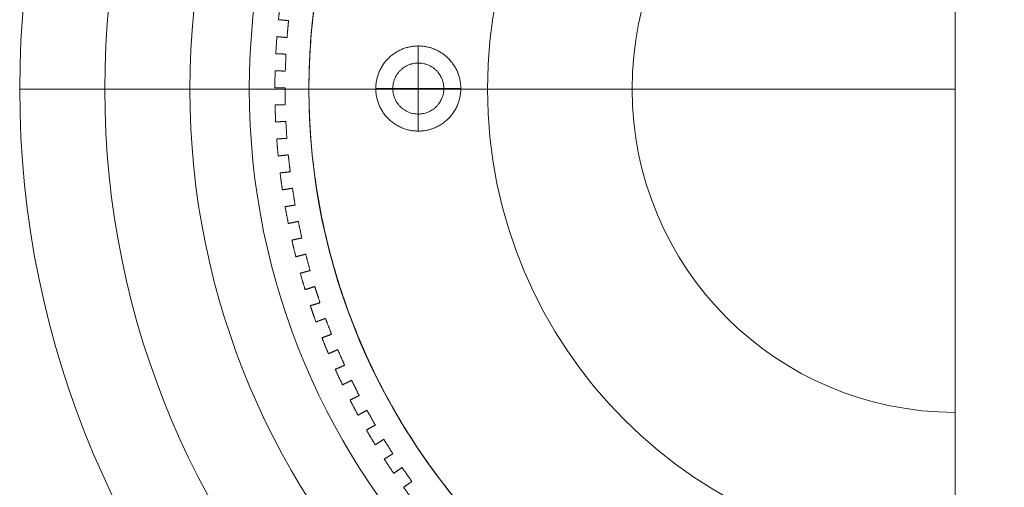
# Model space of a CAD drawing. Header units: millimetres. Extents: x -13921 to -12971, y -5231 to -4681.
# Tile 4 of 16: x -13921 to -13632, y -5073 to -4936. Entities that reach past the tile are written whole.
import ezdxf

# ---------------------------------------------------------------- set-up
doc = ezdxf.new("R2010")
doc.units = ezdxf.units.MM
doc.header["$MEASUREMENT"] = 0
doc.layers.add('Default', color=7, linetype='Continuous', lineweight=18, true_color=0x000000)

msp = doc.modelspace()

# ---------------------------------------------------------------- linework, layer by layer
at = {"layer": 'Default'}
for p, q in [((-13804.04, -4943.7, 13.17), (-13804.04, -4968.7, 13.17)), ((-13804.04, -4943.7, 7.17), (-13804.04, -4948.7, 7.17)), ((-13804.04, -4943.7, 6.17), (-13804.04, -4948.7, 6.17)), ((-13804.04, -4943.7, 0.17), (-13804.04, -4968.7, 0.17)), ((-13836.19, -4956.36, 23.11), (-13836.19, -4956.36, 398.12)), ((-13791.54, -4956.2, 13.17), (-13816.54, -4956.2, 13.17)), ((-13811.54, -4956.2, 7.17), (-13816.54, -4956.2, 7.17)), ((-13811.54, -4956.2, 6.17), (-13816.54, -4956.2, 6.17)), ((-13791.54, -4956.2, 0.17), (-13816.54, -4956.2, 0.17)), ((-13791.54, -4956.2, 7.17), (-13796.54, -4956.2, 7.17)), ((-13791.54, -4956.2, 6.17), (-13796.54, -4956.2, 6.17)), ((-13804.04, -4963.7, 7.17), (-13804.04, -4968.7, 7.17)), ((-13804.04, -4963.7, 6.17), (-13804.04, -4968.7, 6.17))]:
    msp.add_line(p, q, dxfattribs=at)
for centre, radius in [((-13646.21, -4956.36, 411.21), 274.99), ((-13646.21, -4956.36, 417.21), 274.99), ((-13646.21, -4956.36, 414.21), 274.99), ((-13646.21, -4956.36, 404.71), 250), ((-13646.21, -4956.36, 398.21), 225), ((-13646.21, -4956.36, 398.21), 207.5), ((-13646.21, -4956.36, 392.4), 190), ((-13646.21, -4956.36, 395.3), 190), ((-13646.21, -4956.36, 398.21), 190), ((-13646.21, -4956.36, 417.21), 137.5), ((-13646.21, -4956.36, 392.35), 95)]:
    msp.add_arc(centre, radius, 90, 270, dxfattribs=at)
for points in [[(-13646.21, -4681.37, 417.21), (-13646.21, -4818.86, 417.21), (-13646.21, -4956.36, 417.21)], [(-13646.21, -5231.35, 417.21), (-13646.21, -4956.36, 417.21), (-13646.21, -4681.37, 417.21)], [(-13646.21, -4956.36, 392.3), (-13646.21, -4861.36, 392.35), (-13646.21, -4766.35, 392.4)], [(-13646.21, -4766.35, 392.4), (-13646.21, -4956.35, 392.3), (-13646.21, -5146.35, 392.21)], [(-13845.15, -4935.98, 23.11), (-13843.66, -4936.11, 23.11), (-13842.18, -4936.24, 23.11)], [(-13845.15, -4935.98, 398.12), (-13843.66, -4936.11, 398.12), (-13842.18, -4936.24, 398.12)], [(-13845.15, -4935.98, 398.12), (-13845.15, -4935.98, 210.61), (-13845.15, -4935.98, 23.11)], [(-13842.18, -4936.24, 217.75), (-13843.66, -4936.11, 217.75), (-13845.15, -4935.98, 217.75)], [(-13844.67, -4936.02, 23.11), (-13844.67, -4936.02, 210.61), (-13844.67, -4936.02, 398.12)], [(-13842.18, -4936.24, 23.11), (-13842.4, -4938.73, 23.11), (-13842.63, -4941.22, 23.11)], [(-13842.18, -4936.24, 398.12), (-13842.4, -4938.73, 398.12), (-13842.63, -4941.22, 398.12)], [(-13842.63, -4941.22, 217.75), (-13842.4, -4938.73, 217.75), (-13842.18, -4936.24, 217.75)], [(-13842.18, -4936.24, 23.11), (-13842.18, -4936.24, 210.61), (-13842.18, -4936.24, 398.12)], [(-13842.4, -4938.73, 23.11), (-13842.4, -4938.73, 210.61), (-13842.4, -4938.73, 398.12)], [(-13842.63, -4941.22, 23.11), (-13844.11, -4941.09, 23.11), (-13845.6, -4940.96, 23.11)], [(-13842.63, -4941.22, 398.12), (-13844.11, -4941.09, 398.12), (-13845.6, -4940.96, 398.12)], [(-13845.6, -4940.96, 23.11), (-13845.6, -4940.96, 210.61), (-13845.6, -4940.96, 398.12)], [(-13845.6, -4940.96, 217.75), (-13844.11, -4941.09, 217.75), (-13842.63, -4941.22, 217.75)], [(-13845.12, -4941, 23.11), (-13845.12, -4941, 210.61), (-13845.12, -4941, 398.12)], [(-13842.63, -4941.22, 23.11), (-13842.63, -4941.22, 210.61), (-13842.63, -4941.22, 398.12)], [(-13845.92, -4945.97, 23.11), (-13844.43, -4946.03, 23.11), (-13842.94, -4946.09, 23.11)], [(-13845.92, -4945.97, 398.12), (-13844.43, -4946.03, 398.12), (-13842.94, -4946.09, 398.12)], [(-13845.92, -4945.97, 398.12), (-13845.92, -4945.97, 210.61), (-13845.92, -4945.97, 23.11)], [(-13842.94, -4946.09, 217.75), (-13844.43, -4946.03, 217.75), (-13845.92, -4945.97, 217.75)], [(-13804.04, -4943.7, 13.17), (-13804.04, -4943.7, 10.17), (-13804.04, -4943.7, 7.17)], [(-13804.04, -4943.7, 6.17), (-13804.04, -4943.7, 3.17), (-13804.04, -4943.7, 0.17)], [(-13845.44, -4945.99, 23.11), (-13845.44, -4945.99, 210.61), (-13845.44, -4945.99, 398.12)], [(-13842.94, -4946.09, 23.11), (-13843.04, -4948.59, 23.11), (-13843.14, -4951.09, 23.11)], [(-13842.94, -4946.09, 398.12), (-13843.04, -4948.59, 398.12), (-13843.14, -4951.09, 398.12)], [(-13843.14, -4951.09, 217.75), (-13843.04, -4948.59, 217.75), (-13842.94, -4946.09, 217.75)], [(-13843.04, -4948.59, 23.11), (-13843.04, -4948.59, 210.61), (-13843.04, -4948.59, 398.12)], [(-13842.94, -4946.09, 23.11), (-13842.94, -4946.09, 210.61), (-13842.94, -4946.09, 398.12)], [(-13804.04, -4948.7, 6.17), (-13804.04, -4948.7, 6.67), (-13804.04, -4948.7, 7.17)], [(-13843.14, -4951.09, 23.11), (-13844.63, -4951.03, 23.11), (-13846.12, -4950.97, 23.11)], [(-13843.14, -4951.09, 398.12), (-13844.63, -4951.03, 398.12), (-13846.12, -4950.97, 398.12)], [(-13846.12, -4950.97, 23.11), (-13846.12, -4950.97, 210.61), (-13846.12, -4950.97, 398.12)], [(-13846.12, -4950.97, 217.75), (-13844.63, -4951.03, 217.75), (-13843.14, -4951.09, 217.75)], [(-13845.64, -4950.99, 23.11), (-13845.64, -4950.99, 210.61), (-13845.64, -4950.99, 398.12)], [(-13843.14, -4951.09, 23.11), (-13843.14, -4951.09, 210.61), (-13843.14, -4951.09, 398.12)], [(-13921.21, -4956.36, 417.21), (-13783.71, -4956.36, 417.21), (-13646.21, -4956.36, 417.21)], [(-13871.21, -4956.36, 398.21), (-13896.21, -4956.36, 404.71), (-13921.21, -4956.36, 411.21)], [(-13921.21, -4956.36, 411.21), (-13921.21, -4956.36, 414.21), (-13921.21, -4956.36, 417.21)], [(-13836.21, -4956.36, 398.21), (-13853.71, -4956.36, 398.21), (-13871.21, -4956.36, 398.21)], [(-13846.19, -4956, 23.11), (-13844.7, -4955.98, 23.11), (-13843.21, -4955.97, 23.11)], [(-13846.19, -4956, 398.12), (-13844.7, -4955.98, 398.12), (-13843.21, -4955.97, 398.12)], [(-13843.21, -4955.97, 217.75), (-13844.7, -4955.98, 217.75), (-13846.19, -4956, 217.75)], [(-13846.19, -4956, 398.12), (-13846.19, -4956, 210.61), (-13846.19, -4956, 23.11)], [(-13845.71, -4955.99, 23.11), (-13845.71, -4955.99, 210.61), (-13845.71, -4955.99, 398.12)], [(-13843.21, -4955.97, 23.11), (-13843.18, -4958.47, 23.11), (-13843.15, -4960.97, 23.11)], [(-13843.21, -4955.97, 398.12), (-13843.18, -4958.47, 398.12), (-13843.15, -4960.97, 398.12)], [(-13843.21, -4955.97, 23.11), (-13843.21, -4955.97, 210.61), (-13843.21, -4955.97, 398.12)], [(-13843.15, -4960.97, 217.75), (-13843.18, -4958.47, 217.75), (-13843.21, -4955.97, 217.75)], [(-13843.2, -4956.36, 23.11), (-13839.7, -4956.36, 23.11), (-13836.19, -4956.36, 23.11)], [(-13843.2, -4956.36, 398.12), (-13839.7, -4956.36, 398.12), (-13836.19, -4956.36, 398.12)], [(-13646.21, -4956.36, 392.3), (-13741.22, -4956.36, 392.35), (-13836.22, -4956.36, 392.4)], [(-13836.22, -4956.36, 392.4), (-13836.22, -4956.36, 395.3), (-13836.21, -4956.36, 398.21)], [(-13816.54, -4956.2, 13.17), (-13816.54, -4956.2, 10.17), (-13816.54, -4956.2, 7.17)], [(-13816.54, -4956.2, 6.17), (-13816.54, -4956.2, 3.17), (-13816.54, -4956.2, 0.17)], [(-13811.54, -4956.2, 6.17), (-13811.54, -4956.2, 6.67), (-13811.54, -4956.2, 7.17)], [(-13796.54, -4956.2, 6.17), (-13796.54, -4956.2, 6.67), (-13796.54, -4956.2, 7.17)], [(-13791.54, -4956.2, 13.17), (-13791.54, -4956.2, 10.17), (-13791.54, -4956.2, 7.17)], [(-13791.54, -4956.2, 6.17), (-13791.54, -4956.2, 3.17), (-13791.54, -4956.2, 0.17)], [(-13646.21, -4956.36, 417.21), (-13646.21, -5093.85, 417.21), (-13646.21, -5231.35, 417.21)], [(-13646.21, -4956.36, 392.3), (-13646.21, -5051.36, 392.35), (-13646.21, -5146.36, 392.4)], [(-13843.18, -4958.47, 23.11), (-13843.18, -4958.47, 210.61), (-13843.18, -4958.47, 398.12)], [(-13843.15, -4960.97, 23.11), (-13844.65, -4960.98, 23.11), (-13846.14, -4961, 23.11)], [(-13843.15, -4960.97, 398.12), (-13844.65, -4960.98, 398.12), (-13846.14, -4961, 398.12)], [(-13846.14, -4961, 217.75), (-13844.65, -4960.98, 217.75), (-13843.15, -4960.97, 217.75)], [(-13846.14, -4961, 23.11), (-13846.14, -4961, 210.61), (-13846.14, -4961, 398.12)], [(-13845.65, -4960.99, 23.11), (-13845.65, -4960.99, 210.61), (-13845.65, -4960.99, 398.12)], [(-13843.15, -4960.97, 23.11), (-13843.15, -4960.97, 210.61), (-13843.15, -4960.97, 398.12)], [(-13845.96, -4966.03, 23.11), (-13844.47, -4965.94, 23.11), (-13842.98, -4965.84, 23.11)], [(-13845.96, -4966.03, 398.12), (-13844.47, -4965.94, 398.12), (-13842.98, -4965.84, 398.12)], [(-13842.98, -4965.84, 217.75), (-13844.47, -4965.94, 217.75), (-13845.96, -4966.03, 217.75)], [(-13845.96, -4966.03, 398.12), (-13845.96, -4966.03, 210.61), (-13845.96, -4966.03, 23.11)], [(-13845.47, -4966, 23.11), (-13845.47, -4966, 210.61), (-13845.47, -4966, 398.12)], [(-13842.98, -4965.84, 23.11), (-13842.83, -4968.34, 23.11), (-13842.68, -4970.84, 23.11)], [(-13842.98, -4965.84, 398.12), (-13842.83, -4968.34, 398.12), (-13842.68, -4970.84, 398.12)], [(-13842.98, -4965.84, 23.11), (-13842.98, -4965.84, 210.61), (-13842.98, -4965.84, 398.12)], [(-13842.68, -4970.84, 217.75), (-13842.83, -4968.34, 217.75), (-13842.98, -4965.84, 217.75)], [(-13804.04, -4963.7, 6.17), (-13804.04, -4963.7, 6.67), (-13804.04, -4963.7, 7.17)], [(-13842.83, -4968.34, 23.11), (-13842.83, -4968.34, 210.61), (-13842.83, -4968.34, 398.12)], [(-13804.04, -4968.7, 13.17), (-13804.04, -4968.7, 10.17), (-13804.04, -4968.7, 7.17)], [(-13804.04, -4968.7, 6.17), (-13804.04, -4968.7, 3.17), (-13804.04, -4968.7, 0.17)], [(-13842.68, -4970.84, 23.11), (-13844.16, -4970.93, 23.11), (-13845.65, -4971.02, 23.11)], [(-13842.68, -4970.84, 398.12), (-13844.16, -4970.93, 398.12), (-13845.65, -4971.02, 398.12)], [(-13845.65, -4971.02, 217.75), (-13844.16, -4970.93, 217.75), (-13842.68, -4970.84, 217.75)], [(-13845.65, -4971.02, 23.11), (-13845.65, -4971.02, 210.61), (-13845.65, -4971.02, 398.12)], [(-13845.17, -4970.99, 23.11), (-13845.17, -4970.99, 210.61), (-13845.17, -4970.99, 398.12)], [(-13842.68, -4970.84, 23.11), (-13842.68, -4970.84, 210.61), (-13842.68, -4970.84, 398.12)], [(-13845.22, -4976.03, 23.11), (-13843.74, -4975.86, 23.11), (-13842.26, -4975.7, 23.11)], [(-13845.22, -4976.03, 398.12), (-13843.74, -4975.86, 398.12), (-13842.26, -4975.7, 398.12)], [(-13842.26, -4975.7, 217.75), (-13843.74, -4975.86, 217.75), (-13845.22, -4976.03, 217.75)], [(-13845.22, -4976.03, 398.12), (-13845.22, -4976.03, 210.61), (-13845.22, -4976.03, 23.11)], [(-13844.74, -4975.97, 23.11), (-13844.74, -4975.97, 210.61), (-13844.74, -4975.97, 398.12)], [(-13842.26, -4975.7, 23.11), (-13841.98, -4978.18, 23.11), (-13841.7, -4980.67, 23.11)], [(-13842.26, -4975.7, 398.12), (-13841.98, -4978.18, 398.12), (-13841.7, -4980.67, 398.12)], [(-13842.26, -4975.7, 23.11), (-13842.26, -4975.7, 210.61), (-13842.26, -4975.7, 398.12)], [(-13841.7, -4980.67, 217.75), (-13841.98, -4978.18, 217.75), (-13842.26, -4975.7, 217.75)], [(-13841.7, -4980.67, 23.11), (-13843.19, -4980.83, 23.11), (-13844.67, -4981, 23.11)], [(-13841.7, -4980.67, 398.12), (-13843.19, -4980.83, 398.12), (-13844.67, -4981, 398.12)], [(-13844.67, -4981, 217.75), (-13843.19, -4980.83, 217.75), (-13841.7, -4980.67, 217.75)], [(-13841.98, -4978.18, 23.11), (-13841.98, -4978.18, 210.61), (-13841.98, -4978.18, 398.12)], [(-13841.7, -4980.67, 23.11), (-13841.7, -4980.67, 210.61), (-13841.7, -4980.67, 398.12)], [(-13844.67, -4981, 23.11), (-13844.67, -4981, 210.61), (-13844.67, -4981, 398.12)], [(-13844.19, -4980.94, 23.11), (-13844.19, -4980.94, 210.61), (-13844.19, -4980.94, 398.12)], [(-13843.99, -4985.98, 23.11), (-13842.51, -4985.74, 23.11), (-13841.04, -4985.5, 23.11)], [(-13843.99, -4985.98, 398.12), (-13842.51, -4985.74, 398.12), (-13841.04, -4985.5, 398.12)], [(-13841.04, -4985.5, 217.75), (-13842.51, -4985.74, 217.75), (-13843.99, -4985.98, 217.75)], [(-13843.99, -4985.98, 398.12), (-13843.99, -4985.98, 210.61), (-13843.99, -4985.98, 23.11)], [(-13843.51, -4985.9, 23.11), (-13843.51, -4985.9, 210.61), (-13843.51, -4985.9, 398.12)], [(-13841.04, -4985.5, 23.11), (-13840.64, -4987.97, 23.11), (-13840.24, -4990.44, 23.11)], [(-13841.04, -4985.5, 398.12), (-13840.64, -4987.97, 398.12), (-13840.24, -4990.44, 398.12)], [(-13841.04, -4985.5, 23.11), (-13841.04, -4985.5, 210.61), (-13841.04, -4985.5, 398.12)], [(-13840.24, -4990.44, 217.75), (-13840.64, -4987.97, 217.75), (-13841.04, -4985.5, 217.75)], [(-13840.64, -4987.97, 23.11), (-13840.64, -4987.97, 210.61), (-13840.64, -4987.97, 398.12)], [(-13840.24, -4990.44, 23.11), (-13841.71, -4990.68, 23.11), (-13843.18, -4990.92, 23.11)], [(-13840.24, -4990.44, 398.12), (-13841.71, -4990.68, 398.12), (-13843.18, -4990.92, 398.12)], [(-13843.18, -4990.92, 217.75), (-13841.71, -4990.68, 217.75), (-13840.24, -4990.44, 217.75)], [(-13843.18, -4990.92, 23.11), (-13843.18, -4990.92, 210.61), (-13843.18, -4990.92, 398.12)], [(-13842.71, -4990.84, 23.11), (-13842.71, -4990.84, 210.61), (-13842.71, -4990.84, 398.12)], [(-13840.24, -4990.44, 23.11), (-13840.24, -4990.44, 210.61), (-13840.24, -4990.44, 398.12)], [(-13842.25, -4995.86, 23.11), (-13840.79, -4995.55, 23.11), (-13839.33, -4995.23, 23.11)], [(-13842.25, -4995.86, 398.12), (-13840.79, -4995.55, 398.12), (-13839.33, -4995.23, 398.12)], [(-13839.33, -4995.23, 217.75), (-13840.79, -4995.55, 217.75), (-13842.25, -4995.86, 217.75)], [(-13842.25, -4995.86, 398.12), (-13842.25, -4995.86, 210.61), (-13842.25, -4995.86, 23.11)], [(-13841.78, -4995.76, 23.11), (-13841.78, -4995.76, 210.61), (-13841.78, -4995.76, 398.12)], [(-13839.33, -4995.23, 23.11), (-13838.81, -4997.68, 23.11), (-13838.29, -5000.12, 23.11)], [(-13839.33, -4995.23, 398.12), (-13838.81, -4997.68, 398.12), (-13838.29, -5000.12, 398.12)], [(-13839.33, -4995.23, 23.11), (-13839.33, -4995.23, 210.61), (-13839.33, -4995.23, 398.12)], [(-13838.29, -5000.12, 217.75), (-13838.81, -4997.68, 217.75), (-13839.33, -4995.23, 217.75)], [(-13838.81, -4997.68, 23.11), (-13838.81, -4997.68, 210.61), (-13838.81, -4997.68, 398.12)], [(-13838.29, -5000.12, 23.11), (-13839.74, -5000.43, 23.11), (-13841.2, -5000.75, 23.11)], [(-13838.29, -5000.12, 398.12), (-13839.74, -5000.43, 398.12), (-13841.2, -5000.75, 398.12)], [(-13841.2, -5000.75, 217.75), (-13839.74, -5000.43, 217.75), (-13838.29, -5000.12, 217.75)], [(-13841.2, -5000.75, 23.11), (-13841.2, -5000.75, 210.61), (-13841.2, -5000.75, 398.12)], [(-13840.73, -5000.65, 23.11), (-13840.73, -5000.65, 210.61), (-13840.73, -5000.65, 398.12)], [(-13838.29, -5000.12, 23.11), (-13838.29, -5000.12, 210.61), (-13838.29, -5000.12, 398.12)], [(-13840.03, -5005.64, 23.11), (-13838.58, -5005.25, 23.11), (-13837.14, -5004.87, 23.11)], [(-13840.03, -5005.64, 398.12), (-13838.58, -5005.25, 398.12), (-13837.14, -5004.87, 398.12)], [(-13837.14, -5004.87, 217.75), (-13838.58, -5005.25, 217.75), (-13840.03, -5005.64, 217.75)], [(-13840.03, -5005.64, 398.12), (-13840.03, -5005.64, 210.61), (-13840.03, -5005.64, 23.11)], [(-13839.56, -5005.51, 23.11), (-13839.56, -5005.51, 210.61), (-13839.56, -5005.51, 398.12)], [(-13837.14, -5004.87, 23.11), (-13836.5, -5007.28, 23.11), (-13835.85, -5009.7, 23.11)], [(-13837.14, -5004.87, 398.12), (-13836.5, -5007.28, 398.12), (-13835.85, -5009.7, 398.12)], [(-13837.14, -5004.87, 23.11), (-13837.14, -5004.87, 210.61), (-13837.14, -5004.87, 398.12)], [(-13835.85, -5009.7, 217.75), (-13836.5, -5007.28, 217.75), (-13837.14, -5004.87, 217.75)], [(-13836.5, -5007.28, 23.11), (-13836.5, -5007.28, 210.61), (-13836.5, -5007.28, 398.12)], [(-13835.85, -5009.7, 23.11), (-13837.29, -5010.08, 23.11), (-13838.73, -5010.47, 23.11)], [(-13835.85, -5009.7, 398.12), (-13837.29, -5010.08, 398.12), (-13838.73, -5010.47, 398.12)], [(-13838.73, -5010.47, 217.75), (-13837.29, -5010.08, 217.75), (-13835.85, -5009.7, 217.75)], [(-13838.73, -5010.47, 23.11), (-13838.73, -5010.47, 210.61), (-13838.73, -5010.47, 398.12)], [(-13838.27, -5010.34, 23.11), (-13838.27, -5010.34, 210.61), (-13838.27, -5010.34, 398.12)], [(-13835.85, -5009.7, 23.11), (-13835.85, -5009.7, 210.61), (-13835.85, -5009.7, 398.12)], [(-13837.31, -5015.29, 23.11), (-13835.89, -5014.83, 23.11), (-13834.47, -5014.38, 23.11)], [(-13837.31, -5015.29, 398.12), (-13835.89, -5014.83, 398.12), (-13834.47, -5014.38, 398.12)], [(-13834.47, -5014.38, 217.75), (-13835.89, -5014.83, 217.75), (-13837.31, -5015.29, 217.75)], [(-13837.31, -5015.29, 398.12), (-13837.31, -5015.29, 210.61), (-13837.31, -5015.29, 23.11)], [(-13836.85, -5015.14, 23.11), (-13836.85, -5015.14, 210.61), (-13836.85, -5015.14, 398.12)], [(-13834.47, -5014.38, 23.11), (-13833.7, -5016.76, 23.11), (-13832.94, -5019.14, 23.11)], [(-13834.47, -5014.38, 398.12), (-13833.7, -5016.76, 398.12), (-13832.94, -5019.14, 398.12)], [(-13834.47, -5014.38, 23.11), (-13834.47, -5014.38, 210.61), (-13834.47, -5014.38, 398.12)], [(-13832.94, -5019.14, 217.75), (-13833.7, -5016.76, 217.75), (-13834.47, -5014.38, 217.75)], [(-13833.7, -5016.76, 23.11), (-13833.7, -5016.76, 210.61), (-13833.7, -5016.76, 398.12)], [(-13832.94, -5019.14, 23.11), (-13834.36, -5019.59, 23.11), (-13835.78, -5020.05, 23.11)], [(-13832.94, -5019.14, 398.12), (-13834.36, -5019.59, 398.12), (-13835.78, -5020.05, 398.12)], [(-13835.78, -5020.05, 217.75), (-13834.36, -5019.59, 217.75), (-13832.94, -5019.14, 217.75)], [(-13835.78, -5020.05, 23.11), (-13835.78, -5020.05, 210.61), (-13835.78, -5020.05, 398.12)], [(-13835.32, -5019.9, 23.11), (-13835.32, -5019.9, 210.61), (-13835.32, -5019.9, 398.12)], [(-13832.94, -5019.14, 23.11), (-13832.94, -5019.14, 210.61), (-13832.94, -5019.14, 398.12)], [(-13834.12, -5024.8, 23.11), (-13832.72, -5024.27, 23.11), (-13831.33, -5023.74, 23.11)], [(-13834.12, -5024.8, 398.12), (-13832.72, -5024.27, 398.12), (-13831.33, -5023.74, 398.12)], [(-13831.33, -5023.74, 217.75), (-13832.72, -5024.27, 217.75), (-13834.12, -5024.8, 217.75)], [(-13831.33, -5023.74, 23.11), (-13830.44, -5026.08, 23.11), (-13829.56, -5028.42, 23.11)], [(-13831.33, -5023.74, 398.12), (-13830.44, -5026.08, 398.12), (-13829.56, -5028.42, 398.12)], [(-13831.33, -5023.74, 23.11), (-13831.33, -5023.74, 210.61), (-13831.33, -5023.74, 398.12)], [(-13829.56, -5028.42, 217.75), (-13830.44, -5026.08, 217.75), (-13831.33, -5023.74, 217.75)], [(-13834.12, -5024.8, 398.12), (-13834.12, -5024.8, 210.61), (-13834.12, -5024.8, 23.11)], [(-13833.66, -5024.63, 23.11), (-13833.66, -5024.63, 210.61), (-13833.66, -5024.63, 398.12)], [(-13830.44, -5026.08, 23.11), (-13830.44, -5026.08, 210.61), (-13830.44, -5026.08, 398.12)], [(-13829.56, -5028.42, 23.11), (-13830.95, -5028.95, 23.11), (-13832.35, -5029.47, 23.11)], [(-13829.56, -5028.42, 398.12), (-13830.95, -5028.95, 398.12), (-13832.35, -5029.47, 398.12)], [(-13832.35, -5029.47, 217.75), (-13830.95, -5028.95, 217.75), (-13829.56, -5028.42, 217.75)], [(-13832.35, -5029.47, 23.11), (-13832.35, -5029.47, 210.61), (-13832.35, -5029.47, 398.12)], [(-13831.89, -5029.3, 23.11), (-13831.89, -5029.3, 210.61), (-13831.89, -5029.3, 398.12)], [(-13829.56, -5028.42, 23.11), (-13829.56, -5028.42, 210.61), (-13829.56, -5028.42, 398.12)], [(-13830.45, -5034.13, 23.11), (-13829.08, -5033.54, 23.11), (-13827.72, -5032.94, 23.11)], [(-13830.45, -5034.13, 398.12), (-13829.08, -5033.54, 398.12), (-13827.72, -5032.94, 398.12)], [(-13827.72, -5032.94, 217.75), (-13829.08, -5033.54, 217.75), (-13830.45, -5034.13, 217.75)], [(-13830.45, -5034.13, 398.12), (-13830.45, -5034.13, 210.61), (-13830.45, -5034.13, 23.11)], [(-13830.01, -5033.94, 23.11), (-13830.01, -5033.94, 210.61), (-13830.01, -5033.94, 398.12)], [(-13827.72, -5032.94, 23.11), (-13826.71, -5035.23, 23.11), (-13825.71, -5037.52, 23.11)], [(-13827.72, -5032.94, 398.12), (-13826.71, -5035.23, 398.12), (-13825.71, -5037.52, 398.12)], [(-13827.72, -5032.94, 23.11), (-13827.72, -5032.94, 210.61), (-13827.72, -5032.94, 398.12)], [(-13825.71, -5037.52, 217.75), (-13826.71, -5035.23, 217.75), (-13827.72, -5032.94, 217.75)], [(-13826.71, -5035.23, 23.11), (-13826.71, -5035.23, 210.61), (-13826.71, -5035.23, 398.12)], [(-13825.71, -5037.52, 23.11), (-13827.08, -5038.12, 23.11), (-13828.45, -5038.71, 23.11)], [(-13825.71, -5037.52, 398.12), (-13827.08, -5038.12, 398.12), (-13828.45, -5038.71, 398.12)], [(-13828.45, -5038.71, 217.75), (-13827.08, -5038.12, 217.75), (-13825.71, -5037.52, 217.75)], [(-13828, -5038.52, 23.11), (-13828, -5038.52, 210.61), (-13828, -5038.52, 398.12)], [(-13825.71, -5037.52, 23.11), (-13825.71, -5037.52, 210.61), (-13825.71, -5037.52, 398.12)], [(-13828.45, -5038.71, 23.11), (-13828.45, -5038.71, 210.61), (-13828.45, -5038.71, 398.12)], [(-13826.32, -5043.27, 23.11), (-13824.98, -5042.61, 23.11), (-13823.65, -5041.94, 23.11)], [(-13826.32, -5043.27, 398.12), (-13824.98, -5042.61, 398.12), (-13823.65, -5041.94, 398.12)], [(-13823.65, -5041.94, 217.75), (-13824.98, -5042.61, 217.75), (-13826.32, -5043.27, 217.75)], [(-13826.32, -5043.27, 398.12), (-13826.32, -5043.27, 210.61), (-13826.32, -5043.27, 23.11)], [(-13825.89, -5043.06, 23.11), (-13825.89, -5043.06, 210.61), (-13825.89, -5043.06, 398.12)], [(-13823.65, -5041.94, 23.11), (-13822.53, -5044.18, 23.11), (-13821.42, -5046.42, 23.11)], [(-13823.65, -5041.94, 398.12), (-13822.53, -5044.18, 398.12), (-13821.42, -5046.42, 398.12)], [(-13823.65, -5041.94, 23.11), (-13823.65, -5041.94, 210.61), (-13823.65, -5041.94, 398.12)], [(-13821.42, -5046.42, 217.75), (-13822.53, -5044.18, 217.75), (-13823.65, -5041.94, 217.75)], [(-13822.53, -5044.18, 23.11), (-13822.53, -5044.18, 210.61), (-13822.53, -5044.18, 398.12)], [(-13821.42, -5046.42, 23.11), (-13822.76, -5047.08, 23.11), (-13824.09, -5047.75, 23.11)], [(-13821.42, -5046.42, 398.12), (-13822.76, -5047.08, 398.12), (-13824.09, -5047.75, 398.12)], [(-13824.09, -5047.75, 217.75), (-13822.76, -5047.08, 217.75), (-13821.42, -5046.42, 217.75)], [(-13821.42, -5046.42, 23.11), (-13821.42, -5046.42, 210.61), (-13821.42, -5046.42, 398.12)], [(-13824.09, -5047.75, 23.11), (-13824.09, -5047.75, 210.61), (-13824.09, -5047.75, 398.12)], [(-13823.66, -5047.53, 23.11), (-13823.66, -5047.53, 210.61), (-13823.66, -5047.53, 398.12)], [(-13821.74, -5052.19, 23.11), (-13820.44, -5051.46, 23.11), (-13819.14, -5050.73, 23.11)], [(-13821.74, -5052.19, 398.12), (-13820.44, -5051.46, 398.12), (-13819.14, -5050.73, 398.12)], [(-13819.14, -5050.73, 217.75), (-13820.44, -5051.46, 217.75), (-13821.74, -5052.19, 217.75)], [(-13821.74, -5052.19, 398.12), (-13821.74, -5052.19, 210.61), (-13821.74, -5052.19, 23.11)], [(-13821.31, -5051.95, 23.11), (-13821.31, -5051.95, 210.61), (-13821.31, -5051.95, 398.12)], [(-13819.14, -5050.73, 23.11), (-13817.91, -5052.91, 23.11), (-13816.68, -5055.09, 23.11)], [(-13819.14, -5050.73, 398.12), (-13817.91, -5052.91, 398.12), (-13816.68, -5055.09, 398.12)], [(-13819.14, -5050.73, 23.11), (-13819.14, -5050.73, 210.61), (-13819.14, -5050.73, 398.12)], [(-13816.68, -5055.09, 217.75), (-13817.91, -5052.91, 217.75), (-13819.14, -5050.73, 217.75)], [(-13817.91, -5052.91, 23.11), (-13817.91, -5052.91, 210.61), (-13817.91, -5052.91, 398.12)], [(-13816.68, -5055.09, 23.11), (-13817.99, -5055.82, 23.11), (-13819.29, -5056.55, 23.11)], [(-13816.68, -5055.09, 398.12), (-13817.99, -5055.82, 398.12), (-13819.29, -5056.55, 398.12)], [(-13819.29, -5056.55, 217.75), (-13817.99, -5055.82, 217.75), (-13816.68, -5055.09, 217.75)], [(-13816.68, -5055.09, 23.11), (-13816.68, -5055.09, 210.61), (-13816.68, -5055.09, 398.12)], [(-13819.29, -5056.55, 23.11), (-13819.29, -5056.55, 210.61), (-13819.29, -5056.55, 398.12)], [(-13818.86, -5056.31, 23.11), (-13818.86, -5056.31, 210.61), (-13818.86, -5056.31, 398.12)], [(-13816.71, -5060.87, 23.11), (-13815.45, -5060.08, 23.11), (-13814.19, -5059.28, 23.11)], [(-13816.71, -5060.87, 398.12), (-13815.45, -5060.08, 398.12), (-13814.19, -5059.28, 398.12)], [(-13814.19, -5059.28, 217.75), (-13815.45, -5060.08, 217.75), (-13816.71, -5060.87, 217.75)], [(-13816.71, -5060.87, 398.12), (-13816.71, -5060.87, 210.61), (-13816.71, -5060.87, 23.11)], [(-13816.3, -5060.61, 23.11), (-13816.3, -5060.61, 210.61), (-13816.3, -5060.61, 398.12)], [(-13814.19, -5059.28, 23.11), (-13812.85, -5061.4, 23.11), (-13811.52, -5063.51, 23.11)], [(-13814.19, -5059.28, 398.12), (-13812.85, -5061.4, 398.12), (-13811.52, -5063.51, 398.12)], [(-13814.19, -5059.28, 23.11), (-13814.19, -5059.28, 210.61), (-13814.19, -5059.28, 398.12)], [(-13811.52, -5063.51, 217.75), (-13812.85, -5061.4, 217.75), (-13814.19, -5059.28, 217.75)], [(-13812.85, -5061.4, 23.11), (-13812.85, -5061.4, 210.61), (-13812.85, -5061.4, 398.12)], [(-13811.52, -5063.51, 23.11), (-13812.78, -5064.31, 23.11), (-13814.05, -5065.1, 23.11)], [(-13811.52, -5063.51, 398.12), (-13812.78, -5064.31, 398.12), (-13814.05, -5065.1, 398.12)], [(-13814.05, -5065.1, 217.75), (-13812.78, -5064.31, 217.75), (-13811.52, -5063.51, 217.75)], [(-13811.52, -5063.51, 23.11), (-13811.52, -5063.51, 210.61), (-13811.52, -5063.51, 398.12)], [(-13814.05, -5065.1, 23.11), (-13814.05, -5065.1, 210.61), (-13814.05, -5065.1, 398.12)], [(-13813.64, -5064.84, 23.11), (-13813.64, -5064.84, 210.61), (-13813.64, -5064.84, 398.12)], [(-13811.26, -5069.29, 23.11), (-13810.04, -5068.43, 23.11), (-13808.82, -5067.57, 23.11)], [(-13811.26, -5069.29, 398.12), (-13810.04, -5068.43, 398.12), (-13808.82, -5067.57, 398.12)], [(-13808.82, -5067.57, 217.75), (-13810.04, -5068.43, 217.75), (-13811.26, -5069.29, 217.75)], [(-13811.26, -5069.29, 398.12), (-13811.26, -5069.29, 210.61), (-13811.26, -5069.29, 23.11)], [(-13810.86, -5069.01, 23.11), (-13810.86, -5069.01, 210.61), (-13810.86, -5069.01, 398.12)], [(-13808.82, -5067.57, 23.11), (-13807.38, -5069.62, 23.11), (-13805.94, -5071.66, 23.11)], [(-13808.82, -5067.57, 398.12), (-13807.38, -5069.62, 398.12), (-13805.94, -5071.66, 398.12)], [(-13808.82, -5067.57, 23.11), (-13808.82, -5067.57, 210.61), (-13808.82, -5067.57, 398.12)], [(-13805.94, -5071.66, 217.75), (-13807.38, -5069.62, 217.75), (-13808.82, -5067.57, 217.75)], [(-13807.38, -5069.62, 23.11), (-13807.38, -5069.62, 210.61), (-13807.38, -5069.62, 398.12)], [(-13805.94, -5071.66, 23.11), (-13807.16, -5072.52, 23.11), (-13808.38, -5073.38, 23.11)], [(-13805.94, -5071.66, 398.12), (-13807.16, -5072.52, 398.12), (-13808.38, -5073.38, 398.12)], [(-13808.38, -5073.38, 217.75), (-13807.16, -5072.52, 217.75), (-13805.94, -5071.66, 217.75)], [(-13807.99, -5073.1, 23.11), (-13807.99, -5073.1, 210.61), (-13807.99, -5073.1, 398.12)], [(-13805.94, -5071.66, 23.11), (-13805.94, -5071.66, 210.61), (-13805.94, -5071.66, 398.12)], [(-13808.38, -5073.38, 23.11), (-13808.38, -5073.38, 210.61), (-13808.38, -5073.38, 398.12)]]:
    msp.add_open_spline(points, degree=2, dxfattribs=at)
for points, weights, knots in [([(-13246.19, -4766.36, 23.11), (-13056.19, -4766.36, 23.11), (-13056.19, -4956.36, 23.11), (-13056.19, -5146.36, 23.11), (-13246.19, -5146.36, 23.11), (-13446.19, -5146.36, 23.11), (-13646.19, -5146.36, 23.11), (-13836.19, -5146.36, 23.11), (-13836.19, -4956.36, 23.11), (-13836.19, -4766.36, 23.11), (-13646.19, -4766.36, 23.11), (-13446.19, -4766.36, 23.11), (-13246.19, -4766.36, 23.11)], [1, 0.707106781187, 1, 0.707106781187, 1, 1, 1, 0.707106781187, 1, 0.707106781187, 1, 1, 1], [-2056.637061, -2056.637061, -2056.637061, -1742.477796, -1742.477796, -1428.318531, -1428.318531, -1028.318531, -1028.318531, -714.159265, -714.159265, -400, -400, 0, 0, 0]), ([(-13246.19, -4766.36, 398.12), (-13056.19, -4766.36, 398.12), (-13056.19, -4956.36, 398.12), (-13056.19, -5146.36, 398.12), (-13246.19, -5146.36, 398.12), (-13446.19, -5146.36, 398.12), (-13646.19, -5146.36, 398.12), (-13836.19, -5146.36, 398.12), (-13836.19, -4956.36, 398.12), (-13836.19, -4766.36, 398.12), (-13646.19, -4766.36, 398.12), (-13446.19, -4766.36, 398.12), (-13246.19, -4766.36, 398.12)], [1, 0.707106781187, 1, 0.707106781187, 1, 1, 1, 0.707106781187, 1, 0.707106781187, 1, 1, 1], [-2056.637061, -2056.637061, -2056.637061, -1742.477796, -1742.477796, -1428.318531, -1428.318531, -1028.318531, -1028.318531, -714.159265, -714.159265, -400, -400, 0, 0, 0]), ([(-13246.19, -4766.36, 210.61), (-13446.19, -4766.36, 210.61), (-13646.19, -4766.36, 210.61), (-13836.19, -4766.36, 210.61), (-13836.19, -4956.36, 210.61), (-13836.19, -5146.36, 210.61), (-13646.19, -5146.36, 210.61), (-13446.19, -5146.36, 210.61), (-13246.19, -5146.36, 210.61), (-13056.19, -5146.36, 210.61), (-13056.19, -4956.36, 210.61), (-13056.19, -4766.36, 210.61), (-13246.19, -4766.36, 210.61)], [1, 1, 1, 0.707106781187, 1, 0.707106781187, 1, 1, 1, 0.707106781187, 1, 0.707106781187, 1], [0, 0, 0, 400, 400, 714.159265, 714.159265, 1028.318531, 1028.318531, 1428.318531, 1428.318531, 1742.477796, 1742.477796, 2056.637061, 2056.637061, 2056.637061]), ([(-13646.19, -4766.36, 13.17), (-13836.19, -4766.36, 13.17), (-13836.19, -4956.36, 13.17), (-13836.19, -5146.36, 13.17), (-13646.19, -5146.36, 13.17)], [1, 0.707106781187, 1, 0.707106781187, 1], [400, 400, 400, 714.159265, 714.159265, 1028.318531, 1028.318531, 1028.318531]), ([(-13646.19, -4766.36, 28.17), (-13836.19, -4766.36, 28.17), (-13836.19, -4956.36, 28.17), (-13836.19, -5146.36, 28.17), (-13646.19, -5146.36, 28.17)], [1, 0.707106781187, 1, 0.707106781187, 1], [400, 400, 400, 714.159265, 714.159265, 1028.318531, 1028.318531, 1028.318531]), ([(-13816.54, -4956.2, 13.17), (-13816.54, -4968.7, 13.17), (-13804.04, -4968.7, 13.17), (-13791.54, -4968.7, 13.17), (-13791.54, -4956.2, 13.17), (-13791.54, -4943.7, 13.17), (-13804.04, -4943.7, 13.17), (-13816.54, -4943.7, 13.17), (-13816.54, -4956.2, 13.17)], [1, 0.707106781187, 1, 0.707106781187, 1, 0.707106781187, 1, 0.707106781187, 1], [0, 0, 0, 19.634954, 19.634954, 39.269908, 39.269908, 58.904862, 58.904862, 78.539816, 78.539816, 78.539816]), ([(-13816.54, -4956.2, 7.17), (-13816.54, -4968.7, 7.17), (-13804.04, -4968.7, 7.17), (-13791.54, -4968.7, 7.17), (-13791.54, -4956.2, 7.17), (-13791.54, -4943.7, 7.17), (-13804.04, -4943.7, 7.17), (-13816.54, -4943.7, 7.17), (-13816.54, -4956.2, 7.17)], [1, 0.707106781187, 1, 0.707106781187, 1, 0.707106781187, 1, 0.707106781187, 1], [0, 0, 0, 19.634954, 19.634954, 39.269908, 39.269908, 58.904862, 58.904862, 78.539816, 78.539816, 78.539816]), ([(-13816.54, -4956.2, 6.17), (-13816.54, -4968.7, 6.17), (-13804.04, -4968.7, 6.17), (-13791.54, -4968.7, 6.17), (-13791.54, -4956.2, 6.17), (-13791.54, -4943.7, 6.17), (-13804.04, -4943.7, 6.17), (-13816.54, -4943.7, 6.17), (-13816.54, -4956.2, 6.17)], [1, 0.707106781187, 1, 0.707106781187, 1, 0.707106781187, 1, 0.707106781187, 1], [0, 0, 0, 19.634954, 19.634954, 39.269908, 39.269908, 58.904862, 58.904862, 78.539816, 78.539816, 78.539816]), ([(-13816.54, -4956.2, 0.17), (-13816.54, -4968.7, 0.17), (-13804.04, -4968.7, 0.17), (-13791.54, -4968.7, 0.17), (-13791.54, -4956.2, 0.17), (-13791.54, -4943.7, 0.17), (-13804.04, -4943.7, 0.17), (-13816.54, -4943.7, 0.17), (-13816.54, -4956.2, 0.17)], [1, 0.707106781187, 1, 0.707106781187, 1, 0.707106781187, 1, 0.707106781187, 1], [0, 0, 0, 19.634954, 19.634954, 39.269908, 39.269908, 58.904862, 58.904862, 78.539816, 78.539816, 78.539816]), ([(-13816.54, -4956.2, 10.17), (-13816.54, -4968.7, 10.17), (-13804.04, -4968.7, 10.17), (-13791.54, -4968.7, 10.17), (-13791.54, -4956.2, 10.17), (-13791.54, -4943.7, 10.17), (-13804.04, -4943.7, 10.17), (-13816.54, -4943.7, 10.17), (-13816.54, -4956.2, 10.17)], [1, 0.707106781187, 1, 0.707106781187, 1, 0.707106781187, 1, 0.707106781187, 1], [0, 0, 0, 19.634954, 19.634954, 39.269908, 39.269908, 58.904862, 58.904862, 78.539816, 78.539816, 78.539816]), ([(-13816.54, -4956.2, 3.17), (-13816.54, -4968.7, 3.17), (-13804.04, -4968.7, 3.17), (-13791.54, -4968.7, 3.17), (-13791.54, -4956.2, 3.17), (-13791.54, -4943.7, 3.17), (-13804.04, -4943.7, 3.17), (-13816.54, -4943.7, 3.17), (-13816.54, -4956.2, 3.17)], [1, 0.707106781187, 1, 0.707106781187, 1, 0.707106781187, 1, 0.707106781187, 1], [0, 0, 0, 19.634954, 19.634954, 39.269908, 39.269908, 58.904862, 58.904862, 78.539816, 78.539816, 78.539816]), ([(-13811.54, -4956.2, 6.17), (-13811.54, -4948.7, 6.17), (-13804.04, -4948.7, 6.17), (-13796.54, -4948.7, 6.17), (-13796.54, -4956.2, 6.17), (-13796.54, -4963.7, 6.17), (-13804.04, -4963.7, 6.17), (-13811.54, -4963.7, 6.17), (-13811.54, -4956.2, 6.17)], [1, 0.707106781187, 1, 0.707106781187, 1, 0.707106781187, 1, 0.707106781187, 1], [0, 0, 0, 11.780972, 11.780972, 23.561945, 23.561945, 35.342917, 35.342917, 47.12389, 47.12389, 47.12389]), ([(-13811.54, -4956.2, 7.17), (-13811.54, -4948.7, 7.17), (-13804.04, -4948.7, 7.17), (-13796.54, -4948.7, 7.17), (-13796.54, -4956.2, 7.17), (-13796.54, -4963.7, 7.17), (-13804.04, -4963.7, 7.17), (-13811.54, -4963.7, 7.17), (-13811.54, -4956.2, 7.17)], [1, 0.707106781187, 1, 0.707106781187, 1, 0.707106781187, 1, 0.707106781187, 1], [0, 0, 0, 11.780972, 11.780972, 23.561945, 23.561945, 35.342917, 35.342917, 47.12389, 47.12389, 47.12389]), ([(-13811.54, -4956.2, 6.67), (-13811.54, -4948.7, 6.67), (-13804.04, -4948.7, 6.67), (-13796.54, -4948.7, 6.67), (-13796.54, -4956.2, 6.67), (-13796.54, -4963.7, 6.67), (-13804.04, -4963.7, 6.67), (-13811.54, -4963.7, 6.67), (-13811.54, -4956.2, 6.67)], [1, 0.707106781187, 1, 0.707106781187, 1, 0.707106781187, 1, 0.707106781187, 1], [0, 0, 0, 11.780972, 11.780972, 23.561945, 23.561945, 35.342917, 35.342917, 47.12389, 47.12389, 47.12389])]:
    msp.add_rational_spline(points, weights, degree=2, knots=knots, dxfattribs=at)
for points, weights in [([(-13845.15, -4935.98, 210.61), (-13844.89, -4933.47, 210.61), (-13844.58, -4930.98, 210.61)], [0.961486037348, 0.957205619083, 0.953094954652]), ([(-13845.6, -4940.96, 23.11), (-13845.79, -4943.46, 23.11), (-13845.92, -4945.97, 23.11)], [0.970243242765, 0.974775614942, 0.979484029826]), ([(-13845.6, -4940.96, 398.12), (-13845.79, -4943.46, 398.12), (-13845.92, -4945.97, 398.12)], [0.970243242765, 0.974775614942, 0.979484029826]), ([(-13845.92, -4945.97, 210.61), (-13845.79, -4943.46, 210.61), (-13845.6, -4940.96, 210.61)], [0.979484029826, 0.974775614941, 0.970243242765]), ([(-13846.12, -4950.97, 23.11), (-13846.19, -4953.48, 23.11), (-13846.19, -4956, 23.11)], [0.989113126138, 0.994095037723, 0.999260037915]), ([(-13846.12, -4950.97, 398.12), (-13846.19, -4953.48, 398.12), (-13846.19, -4956, 398.12)], [0.989113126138, 0.994095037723, 0.999260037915]), ([(-13846.19, -4956, 210.61), (-13846.19, -4953.48, 210.61), (-13846.12, -4950.97, 210.61)], [0.999260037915, 0.994095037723, 0.989113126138]), ([(-13846.14, -4961, 23.11), (-13846.08, -4963.51, 23.11), (-13845.96, -4966.03, 23.11)], [0.990587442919, 0.98562119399, 0.98083492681]), ([(-13846.14, -4961, 398.12), (-13846.08, -4963.51, 398.12), (-13845.96, -4966.03, 398.12)], [0.990587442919, 0.98562119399, 0.98083492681]), ([(-13845.96, -4966.03, 210.61), (-13846.08, -4963.51, 210.61), (-13846.14, -4961, 210.61)], [0.98083492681, 0.98562119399, 0.990587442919]), ([(-13845.65, -4971.02, 23.11), (-13845.47, -4973.53, 23.11), (-13845.22, -4976.03, 23.11)], [0.971585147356, 0.96706285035, 0.962713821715]), ([(-13845.65, -4971.02, 398.12), (-13845.47, -4973.53, 398.12), (-13845.22, -4976.03, 398.12)], [0.971585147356, 0.96706285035, 0.962713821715]), ([(-13845.22, -4976.03, 210.61), (-13845.47, -4973.53, 210.61), (-13845.65, -4971.02, 210.61)], [0.962713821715, 0.96706285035, 0.971585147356]), ([(-13844.67, -4981, 23.11), (-13844.36, -4983.49, 23.11), (-13843.99, -4985.98, 23.11)], [0.954312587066, 0.950207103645, 0.946268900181]), ([(-13844.67, -4981, 398.12), (-13844.36, -4983.49, 398.12), (-13843.99, -4985.98, 398.12)], [0.954312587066, 0.950207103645, 0.946268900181]), ([(-13843.99, -4985.98, 210.61), (-13844.36, -4983.49, 210.61), (-13844.67, -4981, 210.61)], [0.946268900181, 0.950207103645, 0.954312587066]), ([(-13843.18, -4990.92, 23.11), (-13842.75, -4993.39, 23.11), (-13842.25, -4995.86, 23.11)], [0.938666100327, 0.934953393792, 0.931402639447]), ([(-13843.18, -4990.92, 398.12), (-13842.75, -4993.39, 398.12), (-13842.25, -4995.86, 398.12)], [0.938666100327, 0.934953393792, 0.931402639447]), ([(-13842.25, -4995.86, 210.61), (-13842.75, -4993.39, 210.61), (-13843.18, -4990.92, 210.61)], [0.931402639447, 0.934953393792, 0.938666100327]), ([(-13841.2, -5000.75, 23.11), (-13840.65, -5003.2, 23.11), (-13840.03, -5005.64, 23.11)], [0.924554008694, 0.921212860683, 0.918028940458]), ([(-13841.2, -5000.75, 398.12), (-13840.65, -5003.2, 398.12), (-13840.03, -5005.64, 398.12)], [0.924554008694, 0.921212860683, 0.918028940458]), ([(-13840.03, -5005.64, 210.61), (-13840.65, -5003.2, 210.61), (-13841.2, -5000.75, 210.61)], [0.918028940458, 0.921212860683, 0.924554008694]), ([(-13838.73, -5010.47, 23.11), (-13838.05, -5012.89, 23.11), (-13837.31, -5015.29, 23.11)], [0.911895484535, 0.908907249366, 0.906072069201]), ([(-13838.73, -5010.47, 398.12), (-13838.05, -5012.89, 398.12), (-13837.31, -5015.29, 398.12)], [0.911895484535, 0.908907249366, 0.906072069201]), ([(-13837.31, -5015.29, 210.61), (-13838.05, -5012.89, 210.61), (-13838.73, -5010.47, 210.61)], [0.906072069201, 0.908907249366, 0.911895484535]), ([(-13835.78, -5020.05, 23.11), (-13834.98, -5022.44, 23.11), (-13834.12, -5024.8, 23.11)], [0.900619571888, 0.897967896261, 0.895465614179]), ([(-13835.78, -5020.05, 398.12), (-13834.98, -5022.44, 398.12), (-13834.12, -5024.8, 398.12)], [0.900619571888, 0.897967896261, 0.895465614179]), ([(-13834.12, -5024.8, 210.61), (-13834.98, -5022.44, 210.61), (-13835.78, -5020.05, 210.61)], [0.895465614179, 0.897967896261, 0.900619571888]), ([(-13832.35, -5029.47, 23.11), (-13831.43, -5031.82, 23.11), (-13830.45, -5034.13, 23.11)], [0.890664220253, 0.888334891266, 0.886151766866]), ([(-13832.35, -5029.47, 398.12), (-13831.43, -5031.82, 398.12), (-13830.45, -5034.13, 398.12)], [0.890664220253, 0.888334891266, 0.886151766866]), ([(-13830.45, -5034.13, 210.61), (-13831.43, -5031.82, 210.61), (-13832.35, -5029.47, 210.61)], [0.886151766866, 0.888334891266, 0.890664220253]), ([(-13828.45, -5038.71, 23.11), (-13827.41, -5041.01, 23.11), (-13826.32, -5043.27, 23.11)], [0.881975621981, 0.879956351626, 0.878080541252]), ([(-13828.45, -5038.71, 398.12), (-13827.41, -5041.01, 398.12), (-13826.32, -5043.27, 398.12)], [0.881975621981, 0.879956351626, 0.878080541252]), ([(-13826.32, -5043.27, 210.61), (-13827.41, -5041.01, 210.61), (-13828.45, -5038.71, 210.61)], [0.878080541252, 0.879956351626, 0.881975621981]), ([(-13824.09, -5047.75, 23.11), (-13822.94, -5049.98, 23.11), (-13821.74, -5052.19, 23.11)], [0.874507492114, 0.872787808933, 0.871209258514]), ([(-13824.09, -5047.75, 398.12), (-13822.94, -5049.98, 398.12), (-13821.74, -5052.19, 398.12)], [0.874507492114, 0.872787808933, 0.871209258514]), ([(-13821.74, -5052.19, 210.61), (-13822.94, -5049.98, 210.61), (-13824.09, -5047.75, 210.61)], [0.871209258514, 0.872787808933, 0.874507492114]), ([(-13819.29, -5056.55, 23.11), (-13818.03, -5058.73, 23.11), (-13816.71, -5060.87, 23.11)], [0.868220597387, 0.866791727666, 0.865502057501]), ([(-13819.29, -5056.55, 398.12), (-13818.03, -5058.73, 398.12), (-13816.71, -5060.87, 398.12)], [0.868220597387, 0.866791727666, 0.865502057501]), ([(-13816.71, -5060.87, 210.61), (-13818.03, -5058.73, 210.61), (-13819.29, -5056.55, 210.61)], [0.865502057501, 0.866791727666, 0.868220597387]), ([(-13814.05, -5065.1, 23.11), (-13812.68, -5067.21, 23.11), (-13811.26, -5069.29, 23.11)], [0.863082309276, 0.861937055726, 0.860929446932]), ([(-13814.05, -5065.1, 398.12), (-13812.68, -5067.21, 398.12), (-13811.26, -5069.29, 398.12)], [0.863082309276, 0.861937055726, 0.860929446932]), ([(-13811.26, -5069.29, 210.61), (-13812.68, -5067.21, 210.61), (-13814.05, -5065.1, 210.61)], [0.860929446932, 0.861937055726, 0.863082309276]), ([(-13808.38, -5073.38, 23.11), (-13806.91, -5075.42, 23.11), (-13805.39, -5077.42, 23.11)], [0.859066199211, 0.85819888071, 0.857468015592]), ([(-13808.38, -5073.38, 398.12), (-13806.91, -5075.42, 398.12), (-13805.39, -5077.42, 398.12)], [0.859066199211, 0.85819888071, 0.857468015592])]:
    msp.add_rational_spline(points, weights, degree=2, dxfattribs=at)

doc.saveas('drawing.dxf')
